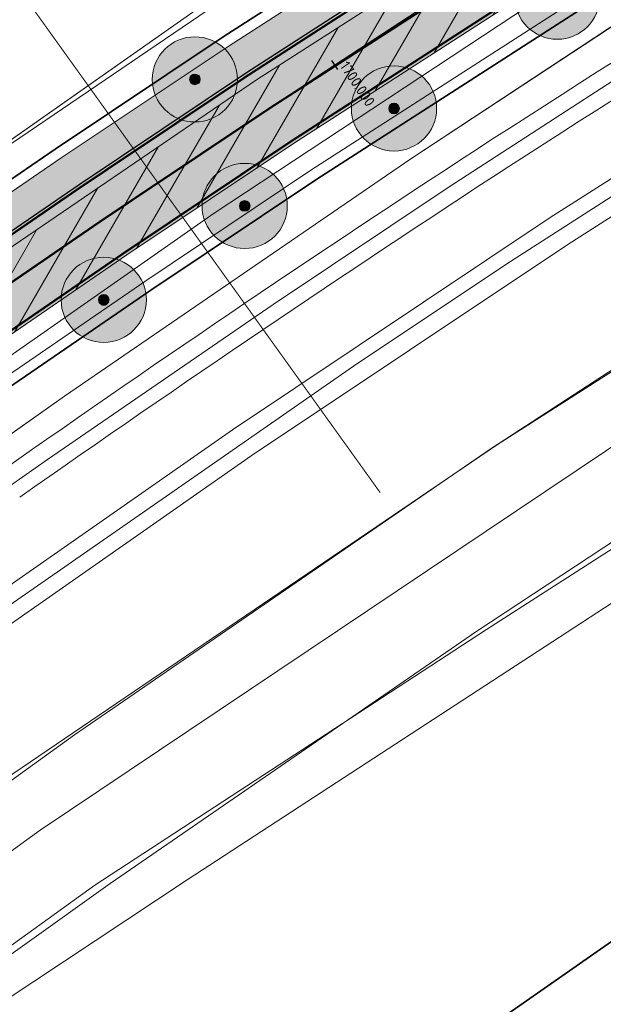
# Model space of a CAD drawing. Header units: metres. Extents: x 163543 to 168130, y 402678 to 405437.
# Tile 44 of 256: x 164264 to 164291, y 403293 to 403339. Entities that reach past the tile are written whole.
import ezdxf

# ---------------------------------------------------------------- set-up
doc = ezdxf.new("R2010")
doc.units = ezdxf.units.M
for name, pattern in [('X-CA190022.004-UO-ALM_Assen$0$AM-AS', [16, 10, -2, 2, -2]), ('X-CA190022.004-UO-DWM_Snelfietsroute$0$1-2', [3, 0, -2, 1]), ('X-CA190022.004-UO-TXT_Tekst 1op200$0$AL-TEKENBLADGRENS', [11.5, 2.5, -1.5, 1, -1.5, 1, -1.5, 2.5])]:
    doc.linetypes.add(name, pattern=pattern)
doc.layers.get('0').update_dxf_attribs({"lineweight": 25})
for name, color, linetype, lineweight in [('X-CA190022.004-UO-ALM_Assen$0$N-WE-AM-AS_WEG-G', 10, 'X-CA190022.004-UO-ALM_Assen$0$AM-AS', 25), ('X-CA190022.004-UO-ALM_Assen$0$N-WE-AM-KILOMETRERING-T25', 7, 'Continuous', 25), ('X-CA190022.004-UO-ARC_Arcering$0$N-WE-VH-VERHARDINGS_DEKLAAGVERVANGING-A', 250, 'Continuous', 20), ('X-CA190022.004-UO-BGT_Ondergrond$0$GE_201_SHDHek_Lijn_GEM', 253, 'X-CA190022.004-UO-BGT_Ondergrond$0$Hekwerk', 9), ('X-CA190022.004-UO-BGT_Ondergrond$0$GE_244_Taludlijn_Lijn_GEM', 253, 'Continuous', 9), ('X-CA190022.004-UO-BGT_Ondergrond$0$GE_251_SPRTrein_as_Lijn_GEM', 253, 'Continuous', 9), ('X-CA190022.004-UO-BGT_Ondergrond$0$GE_316_WGDFietspad_Vlak_GEM', 253, 'Continuous', 9), ('X-CA190022.004-UO-BGT_Ondergrond$0$GE_367_OWGBerm_groenvoorziening_grasenk_GEM', 253, 'Continuous', 9), ('X-CA190022.004-UO-BGT_Ondergrond$0$GE_401_OTDErf_Vlak_GEM', 253, 'Continuous', 9), ('X-CA190022.004-UO-BGT_Ondergrond$0$GE_421_OTDHalfverhard_gravel_Vlak_GEM', 253, 'Continuous', 9), ('X-CA190022.004-UO-BGT_Ondergrond$0$GE_504_WTDWaterloop_sloot_Vlak_GEM', 253, 'Continuous', 9), ('X-CA190022.004-UO-BGT_Ondergrond$0$GE_541_OWTOever_slootkant_Vlak_GEM', 253, 'Continuous', 9), ('X-CA190022.004-UO-BGT_Ondergrond$0$GE_601_PNDgrondvlakpand_Vlak_MV_GEM', 34, 'Continuous', 35), ('X-CA190022.004-UO-DWM_Snelfietsroute$0$B-WE-VH-KANTVERHARDING-G', 214, 'Continuous', 18), ('X-CA190022.004-UO-DWM_Snelfietsroute$0$N-WE-GW-BERM-G', 90, 'Continuous', 18), ('X-CA190022.004-UO-DWM_Snelfietsroute$0$N-WE-VH-KANTVERHARDING-G', 210, 'Continuous', 25), ('X-CA190022.004-UO-DWM_Snelfietsroute$0$N-WE-VW-MARKERING_LANGS_STREEP_12-G', 7, 'X-CA190022.004-UO-DWM_Snelfietsroute$0$1-2', 35), ('X-CA190022.004-UO-DWM_Snelfietsroute$0$N-WE-VW-MARKERING_LANGS_STREEP_DOORGETROKKEN_010-G', 7, 'Continuous', 0), ('X-CA190022.004-UO-GZM_Werkgrens_v0.2$0$N-WE-KG-GRENS_SYSTEEMGRENS-G', 7, 'X-CA190022.004-UO-GZM_Werkgrens_v0.2$0$KG-OG', 35), ('X-CA190022.004-UO-KAD_Percelen$0$B-WE-KG-GRENS_PERCEEL-GV', 150, 'Continuous', 9), ('X-CA190022.004-UO-TXT_Tekst 1op200$0$X-XX-AL-TEKENBLADGRENS-G', 7, 'X-CA190022.004-UO-TXT_Tekst 1op200$0$AL-TEKENBLADGRENS', 35)]:
    doc.layers.add(name, color=color, linetype=linetype, lineweight=lineweight)
doc.layers.add('X-CA190022.004-UO-ARC_Arcering$0$N-GV-GR-GRAS-A-200 GRASMENGSEL 01 KRUIDENMENGSEL', color=44, linetype='Continuous', lineweight=18, transparency=0.5)
doc.layers.add('X-CA190022.004-UO-ARC_Arcering$0$N-WE-VH-VERHARDING_ASFALT_ROOD-A', color=232, linetype='Continuous', lineweight=0, transparency=0.5)
doc.layers.add('X-CA190022.004-UO-DWM_Beplanting$0$B-WE-GR-BOOM-S AFKOMSTIG UIT BOMENBESTAND GEMEENTE', color=252, linetype='Continuous')
doc.layers.add('X-CA190022.004-UO-DWM_Beplanting$0$N-GV-GR-GRAS-A-200', color=7, linetype='Continuous')
doc.styles.add('X-CA190022.004-UO-ALM_Assen$0$NLCS-ISO', font='NLCS-ISO.ttf')
doc.linetypes.add('X-CA190022.004-UO-BGT_Ondergrond$0$Hekwerk', pattern='A,5,-1.5,[2,dgnlstyle-Veghel.shx,S=0.007937,R=0,X=0,Y=0],-1.5', length=8)
doc.linetypes.add('X-CA190022.004-UO-GZM_Werkgrens_v0.2$0$KG-OG', pattern='A,5.5,-1.5,[2,NLCS.SHX,S=0.5,R=0,X=0,Y=0],-1.5', length=8.5)

# ---------------------------------------------------------------- blocks, each defined once
blk = doc.blocks.new('X-CA190022.004-UO-DWM_Beplanting$0$SGR-BOOM_01-SO')
at = {"linetype": 'ByBlock', "lineweight": 18}
h = blk.add_hatch(color=0, dxfattribs=at)
h.dxf.hatch_style = 1
edge = h.paths.add_edge_path()
edge.add_arc((0, 0), 0.25, 0, 360)
at = {"color": 0, "linetype": 'ByBlock', "lineweight": 18}
for radius in [2, 0.25]:
    blk.add_circle((0, 0), radius, dxfattribs=at)
blk = doc.blocks.new('X-CA190022.004-UO-DWM_Beplanting$0$IMGEOBoom')
at = {"transparency": 33554457}
h = blk.add_hatch(color=256, dxfattribs=at)
h.dxf.hatch_style = 1
edge = h.paths.add_edge_path()
edge.add_arc((0, 0), 100, 0, 360)
edge = h.paths.add_edge_path(flags=17)
edge.add_arc((0, 0), 12.5, 0, 360)
h = blk.add_hatch()
h.set_pattern_fill('ANGLE', color=256)
h.set_pattern_definition([(0, (0, 0), (0, 6.985), [5.08, -1.905]), (90, (0, 0), (-6.985, 4e-16), [5.08, -1.905])])
edge = h.paths.add_edge_path(flags=17)
edge.add_arc((0, 0), 12.5, 0, 360)
at = {"layer": 'X-CA190022.004-UO-DWM_Beplanting$0$N-GV-GR-GRAS-A-200'}
h = blk.add_hatch(color=256, dxfattribs=at)
h.dxf.hatch_style = 1
edge = h.paths.add_edge_path(flags=17)
edge.add_arc((0, 0), 12.5, 0, 360)
at = {"xscale": 50, "yscale": 50, "zscale": 50}
blk.add_blockref('X-CA190022.004-UO-DWM_Beplanting$0$SGR-BOOM_01-SO', (0, 0), dxfattribs=at)

msp = doc.modelspace()

# ---------------------------------------------------------------- hatches: boundary and pattern name
at = {"layer": 'X-CA190022.004-UO-ARC_Arcering$0$N-GV-GR-GRAS-A-200 GRASMENGSEL 01 KRUIDENMENGSEL'}
h = msp.add_hatch(dxfattribs=at)
h.set_pattern_fill('AGR-GRAS_02-SO', color=256, scale=0.1, pattern_type=2)
h.set_pattern_definition([(0, (0, 0), (1, 1), [0.25, -0.75]), (0, (0.55, 0.6), (1, 1), [0.25, -0.75]), (90, (0.1, 0.35), (-1, 1), [0.25, -0.75]), (90, (0.5, 0.7), (-1, 1), [0.25, -0.75]), (45, (0.2, 0.7), (0, 1), [0.25, -1.164213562]), (135, (0.55, 0), (-1, 0), [0.25, -1.164213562]), (26.5650512, (0.25, 0.3), (1, 4e-10), [0.25, -1.986067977]), (26.5650512, (0.7, 0.8), (1, 4e-10), [0.25, -1.986067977]), (63.43494882, (0.7, 0), (5e-11, 1), [0.25, -1.986067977]), (63.43494882, (0.25, 0.45), (5e-11, 1), [0.25, -1.986067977]), (63.43494882, (0.6, 0.2), (5e-11, 1), [0.25, -1.986067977]), (116.5650512, (0, 0.55), (-4e-10, 1), [0.25, -1.986067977]), (153.43494882, (0.2, 0.15), (-1, 5e-11), [0.25, -1.986067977])])
edge = h.paths.add_edge_path()
edge.add_line((164426.617, 403420.12), (164425.948, 403421.459))
edge.add_line((164425.948, 403421.459), (164396.651, 403407.199))
edge.add_line((164396.651, 403407.199), (164370.322, 403394.225))
edge.add_line((164370.322, 403394.225), (164348.121, 403382.407))
edge.add_line((164348.121, 403382.407), (164330.425, 403372.846))
edge.add_line((164330.425, 403372.846), (164319.162, 403366.391))
edge.add_line((164319.162, 403366.391), (164296.168, 403352.517))
edge.add_line((164296.168, 403352.517), (164273.361, 403337.807))
edge.add_line((164273.361, 403337.807), (164265.474, 403332.533))
edge.add_line((164265.474, 403332.533), (164256.88, 403326.629))
edge.add_line((164256.88, 403326.629), (164249.633, 403321.48))
edge.add_line((164249.633, 403321.48), (164244.343, 403317.721))
edge.add_line((164244.343, 403317.721), (164240.156, 403314.657))
edge.add_line((164240.156, 403314.657), (164232.707, 403309.203))
edge.add_line((164232.707, 403309.203), (164214.782, 403295.659))
edge.add_line((164214.782, 403295.659), (164201.6, 403285.197))
edge.add_arc((164265.938, 403204.125), 103.5, 128.43539, 130.6698)
edge.add_line((164198.488, 403282.627), (164199.761, 403281.076))
edge.add_line((164199.761, 403281.076), (164205.032, 403285.787))
edge.add_arc((164271.675, 403211.231), 100, 128.43539, 131.79221, ccw=False)
edge.add_line((164209.512, 403289.561), (164215.701, 403294.473))
edge.add_line((164215.701, 403294.473), (164233.603, 403308))
edge.add_line((164233.603, 403308), (164241.042, 403313.446))
edge.add_line((164241.042, 403313.446), (164245.22, 403316.504))
edge.add_line((164245.22, 403316.504), (164250.502, 403320.258))
edge.add_line((164250.502, 403320.258), (164257.739, 403325.399))
edge.add_line((164257.739, 403325.399), (164266.316, 403331.291))
edge.add_line((164266.316, 403331.291), (164274.184, 403336.553))
edge.add_line((164274.184, 403336.553), (164296.962, 403351.244))
edge.add_line((164296.962, 403351.244), (164319.922, 403365.098))
edge.add_line((164319.922, 403365.098), (164331.155, 403371.535))
edge.add_line((164331.155, 403371.535), (164348.829, 403381.085))
edge.add_line((164348.829, 403381.085), (164371.006, 403392.89))
edge.add_line((164371.006, 403392.89), (164397.311, 403405.852))
edge.add_line((164397.311, 403405.852), (164426.617, 403420.12))
at = {"layer": 'X-CA190022.004-UO-ARC_Arcering$0$N-WE-VH-VERHARDING_ASFALT_ROOD-A'}
h = msp.add_hatch(color=256, dxfattribs=at)
h.dxf.hatch_style = 1
edge = h.paths.add_edge_path()
edge.add_line((164205.032, 403285.787), (164199.761, 403281.076))
edge.add_line((164199.761, 403281.076), (164215.89, 403293.75))
edge.add_line((164215.89, 403293.75), (164233.83, 403307.49))
edge.add_line((164233.83, 403307.49), (164241.48, 403312.985))
edge.add_line((164241.48, 403312.985), (164250.861, 403319.723))
edge.add_line((164250.861, 403319.723), (164258.18, 403324.98))
edge.add_line((164258.18, 403324.98), (164274.64, 403336.2))
edge.add_line((164274.64, 403336.2), (164297.05, 403350.58))
edge.add_line((164297.05, 403350.58), (164320.04, 403364.53))
edge.add_line((164320.04, 403364.53), (164331.41, 403371.01))
edge.add_line((164331.41, 403371.01), (164357.53, 403385.53))
edge.add_line((164357.53, 403385.53), (164366.62, 403390.14))
edge.add_line((164366.62, 403390.14), (164389.014, 403401.122))
edge.add_line((164389.014, 403401.122), (164392.63, 403402.895))
edge.add_line((164392.63, 403402.895), (164397.33, 403405.2))
edge.add_line((164397.33, 403405.2), (164426.876, 403419.598))
edge.add_line((164426.876, 403419.598), (164426.617, 403420.12))
edge.add_line((164426.617, 403420.12), (164397.311, 403405.852))
edge.add_line((164397.311, 403405.852), (164371.006, 403392.89))
edge.add_line((164371.006, 403392.89), (164348.829, 403381.085))
edge.add_line((164348.829, 403381.085), (164331.155, 403371.535))
edge.add_line((164331.155, 403371.535), (164319.922, 403365.098))
edge.add_line((164319.922, 403365.098), (164296.962, 403351.244))
edge.add_line((164296.962, 403351.244), (164274.184, 403336.553))
edge.add_line((164274.184, 403336.553), (164266.316, 403331.291))
edge.add_line((164266.316, 403331.291), (164257.739, 403325.399))
edge.add_line((164257.739, 403325.399), (164250.502, 403320.258))
edge.add_line((164250.502, 403320.258), (164245.22, 403316.504))
edge.add_line((164245.22, 403316.504), (164241.042, 403313.446))
edge.add_line((164241.042, 403313.446), (164233.603, 403308))
edge.add_line((164233.603, 403308), (164215.701, 403294.473))
edge.add_line((164215.701, 403294.473), (164209.512, 403289.561))
edge.add_arc((164271.675, 403211.231), 100, 128.43539, 131.79221)
h = msp.add_hatch(color=256, dxfattribs=at)
h.dxf.hatch_style = 1
edge = h.paths.add_edge_path()
edge.add_line((164260.03, 403322.12), (164268.56, 403327.98))
edge.add_line((164268.56, 403327.98), (164276.38, 403333.21))
edge.add_line((164276.38, 403333.21), (164299.08, 403347.85))
edge.add_line((164299.08, 403347.85), (164321.95, 403361.65))
edge.add_line((164321.95, 403361.65), (164333.1, 403368.04))
edge.add_line((164333.1, 403368.04), (164350.72, 403377.56))
edge.add_line((164350.72, 403377.56), (164372.83, 403389.33))
edge.add_line((164372.83, 403389.33), (164399.07, 403402.26))
edge.add_line((164399.07, 403402.26), (164428.406, 403416.543))
edge.add_line((164428.406, 403416.543), (164426.876, 403419.598))
edge.add_line((164426.876, 403419.598), (164397.33, 403405.2))
edge.add_line((164397.33, 403405.2), (164392.63, 403402.895))
edge.add_line((164392.63, 403402.895), (164389.014, 403401.122))
edge.add_line((164389.014, 403401.122), (164366.62, 403390.14))
edge.add_line((164366.62, 403390.14), (164357.53, 403385.53))
edge.add_line((164357.53, 403385.53), (164331.41, 403371.01))
edge.add_line((164331.41, 403371.01), (164320.04, 403364.53))
edge.add_line((164320.04, 403364.53), (164297.05, 403350.58))
edge.add_line((164297.05, 403350.58), (164274.64, 403336.2))
edge.add_line((164274.64, 403336.2), (164258.18, 403324.98))
edge.add_line((164258.18, 403324.98), (164250.861, 403319.723))
edge.add_line((164250.861, 403319.723), (164241.48, 403312.985))
edge.add_line((164241.48, 403312.985), (164233.83, 403307.49))
edge.add_line((164233.83, 403307.49), (164215.89, 403293.75))
edge.add_line((164215.89, 403293.75), (164199.772, 403281.084))
edge.add_line((164199.772, 403281.084), (164199.761, 403281.075))
edge.add_line((164199.761, 403281.075), (164201.964, 403278.372))
edge.add_arc((164265.803, 403204.017), 98, 128.43539, 130.64892, ccw=False)
edge.add_line((164204.884, 403280.782), (164218.15, 403291.31))
edge.add_line((164218.15, 403291.31), (164235.99, 403304.79))
edge.add_line((164235.99, 403304.79), (164243.405, 403310.219))
edge.add_line((164243.405, 403310.219), (164247.56, 403313.26))
edge.add_line((164247.56, 403313.26), (164252.819, 403316.997))
edge.add_line((164252.819, 403316.997), (164260.03, 403322.12))
at = {"layer": 'X-CA190022.004-UO-ARC_Arcering$0$N-WE-VH-VERHARDINGS_DEKLAAGVERVANGING-A'}
h = msp.add_hatch(dxfattribs=at)
h.set_pattern_fill('AVH-ASFALT_B', color=256, angle=15, pattern_type=2)
h.set_pattern_definition([(60, (0, 0), (-1.2990381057, 0.75), [])])
h.paths.add_polyline_path([(164260.03, 403322.12), (164268.56, 403327.98), (164276.38, 403333.21), (164299.08, 403347.85), (164321.95, 403361.65), (164333.1, 403368.04), (164350.72, 403377.56), (164372.83, 403389.33), (164399.07, 403402.26), (164428.392, 403416.535), (164426.876, 403419.598), (164397.33, 403405.2), (164392.63, 403402.895), (164389.014, 403401.122), (164366.62, 403390.14), (164357.53, 403385.53), (164331.41, 403371.01), (164320.04, 403364.53), (164297.05, 403350.58), (164274.64, 403336.2), (164258.18, 403324.98), (164250.861, 403319.723), (164241.48, 403312.985), (164233.83, 403307.49), (164215.89, 403293.75), (164199.772, 403281.084), (164199.761, 403281.075), (164201.916, 403278.427), (164218.15, 403291.31), (164235.99, 403304.79), (164243.405, 403310.219), (164247.56, 403313.26), (164252.819, 403316.997)])

# ---------------------------------------------------------------- linework, layer by layer
at = {"layer": 'X-CA190022.004-UO-ALM_Assen$0$N-WE-AM-AS_WEG-G', "linetype": 'X-CA190022.004-UO-ALM_Assen$0$AM-AS', "lineweight": 18, "flags": 128}
msp.add_lwpolyline([(163996.334, 403048.708), (164190.428, 403269.702, -0.042486), (164203.13, 403281.901, -0.059508), (164394.91, 403402.509, 0.004627), (164427.609, 403418.376, -0.157573), (164448.898, 403421.56, 0.154381), (164469.795, 403424.552), (164600.315, 403487.369, -0.209691), (164620.389, 403488.075, 0.209331), (164640.431, 403488.767), (164764.018, 403548.037, -0.149301), (164778.457, 403550.23, 0.1997), (164797.071, 403554.955), (164807.437, 403562.718, 0.087199), (164813.361, 403569.026, -0.136187), (164823.414, 403577.842), (165121.427, 403721.534), (165178.772, 403748.854, -0.027628), (165181.326, 403749.902), (165206.702, 403758.712, -0.228175), (165222.216, 403756.927, 0.262526), (165239.877, 403756.048), (165316.357, 403794.295, -0.002956), (165321.66, 403796.908), (165454.676, 403861.474, 0.23372), (165465.542, 403875.483), (165466.039, 403877.93, -0.138247), (165476.467, 403898.194), (165483.323, 403905.54), (165502.013, 403925.318, 0.002701), (165511.627, 403935.531), (165520.324, 403945.455), (165525.692, 403951.366), (165530.615, 403956.367, -0.067804), (165540.386, 403964.278), (165579.008, 403987.566, 0.233996), (165587.607, 404001.027, -0.257888), (165597.631, 404015.262), (165668.806, 404049.862, 0.124118), (165680.965, 404060.093), (165692.91, 404076.671, -0.330379), (165732.646, 404089.323, 0.184611), (165745.492, 404089.775), (165892.325, 404151.907, 0.025067), (165914.878, 404162.813, -0.010717), (165924.387, 404167.754), (166007.57, 404208.726, -0.019073), (166018.017, 404213.386, -0.104113), (166035.06, 404216.38), (166071.364, 404215.162, 0.120943), (166079.763, 404216.927), (166253.115, 404300.212, 0.13702), (166261.203, 404307.309, -0.137066), (166269.294, 404314.407), (166458.055, 404405.053, -0.054959), (166465.293, 404407.596), (166474.012, 404409.62, 0.055121), (166477.744, 404410.933), (166509.846, 404426.374, 0.067066), (166514.307, 404429.311, -0.067277), (166518.783, 404432.256), (166556.669, 404450.44, -0.017321), (166566.185, 404454.609, 0.016602), (166575.312, 404458.591), (166597.751, 404469.282, 0.132978), (166635.089, 404501.312, -0.040273), (166645.175, 404513.84), (166648.196, 404517.029, -0.072027), (166677.02, 404539.8), (166677.246, 404539.931, -0.089333), (166717.817, 404554.586), (166734.29, 404557.387, 0.162804), (166748.275, 404564.868, -0.09225), (166757.883, 404571.874), (166814.895, 404599.135, -0.032371), (166817.296, 404600.098), (166825.54, 404602.798, 0.083096), (166832.851, 404606.627, -0.051041), (166841.551, 404611.916), (166891.289, 404635.589, -0.108035), (166898.777, 404637.334), (166928.242, 404637.739, 0.209269), (166941.385, 404643.709, -0.026762), (166980.536, 404682.861, -0.026198), (167007.229, 404704.425, -0.019993), (167033.13, 404721.66), (167034.933, 404722.758, -0.028502), (167071.485, 404742.263), (167095.887, 404753.549, 0.061079), (167112.435, 404763.813, -0.01638), (167116.342, 404766.748), (167122.496, 404771.065, -0.093473), (167132.24, 404775.479), (167140.621, 404777.52, -0.056178), (167157.198, 404779.63), (167189.731, 404780.099, -0.091291), (167196.158, 404779.011), (167222.307, 404769.473, 0.203837), (167236.378, 404770.212, 0.017826), (167328.832, 404819.552), (167395.677, 404858.349, 0.031256), (167406.067, 404865.281), (167511.469, 404945.55)], format="xyb", dxfattribs=at)
at = {"layer": 'X-CA190022.004-UO-ALM_Assen$0$N-WE-AM-KILOMETRERING-T25', "linetype": 'Continuous', "lineweight": 25}
msp.add_line((164278.463, 403336.689), (164278.188, 403337.106), dxfattribs=at)
at = {"layer": 'X-CA190022.004-UO-BGT_Ondergrond$0$GE_201_SHDHek_Lijn_GEM'}
msp.add_line((164245.67, 403321.126), (164272.398, 403339.903), dxfattribs=at)
at = {"layer": 'X-CA190022.004-UO-BGT_Ondergrond$0$GE_244_Taludlijn_Lijn_GEM'}
for p, q in [((164295.285, 403341.33), (164281.893, 403332.496)), ((164281.893, 403332.496), (164265.634, 403321.347)), ((164265.634, 403321.347), (164239.848, 403303.124))]:
    msp.add_line(p, q, dxfattribs=at)
at = {"layer": 'X-CA190022.004-UO-BGT_Ondergrond$0$GE_251_SPRTrein_as_Lijn_GEM'}
for p, q in [((164283.683, 403331.18), (164295.616, 403338.914)), ((164301.18, 403337.9), (164288.43, 403329.73)), ((164289.26, 403328.47), (164301.96, 403336.61)), ((164286.341, 403327.536), (164295.715, 403333.542)), ((164275.421, 403325.645), (164283.683, 403331.18)), ((164288.43, 403329.73), (164273.52, 403319.77)), ((164274.39, 403318.54), (164289.26, 403328.47)), ((164279.194, 403322.746), (164286.341, 403327.536)), ((164264.832, 403318.366), (164275.421, 403325.645)), ((164247.133, 403300.457), (164279.194, 403322.746)), ((164273.52, 403319.77), (164251.18, 403304.15)), ((164252.35, 403303.12), (164274.39, 403318.54)), ((164251.313, 403308.883), (164264.832, 403318.366))]:
    msp.add_line(p, q, dxfattribs=at)
for centre, radius, start, end in [((164862.782, 402437.699), 1065.514, 121.102661, 122.794191), ((164723.767, 402661.184), 802.365, 123.093076, 125.076592)]:
    msp.add_arc(centre, radius, start, end, dxfattribs=at)
at = {"layer": 'X-CA190022.004-UO-BGT_Ondergrond$0$GE_251_SPRTrein_as_Lijn_GEM', "extrusion": (0, 0, -1)}
for centre, radius, start, end in [((-164862.024, 402438.906), 1062.589, 57.205161, 58.898924), ((-164723.438, 402661.642), 800.301, 54.923748, 56.908468)]:
    msp.add_arc(centre, radius, start, end, dxfattribs=at)
at = {"layer": 'X-CA190022.004-UO-BGT_Ondergrond$0$GE_316_WGDFietspad_Vlak_GEM', "flags": 128}
msp.add_lwpolyline([(164333.1, 403368.04), (164321.95, 403361.65), (164299.08, 403347.85), (164276.38, 403333.21), (164268.56, 403327.98), (164260.03, 403322.12), (164252.819, 403316.997), (164250.861, 403319.723), (164258.18, 403324.98), (164274.64, 403336.2), (164297.05, 403350.58), (164320.04, 403364.53), (164331.41, 403371.01)], dxfattribs=at)
at = {"layer": 'X-CA190022.004-UO-BGT_Ondergrond$0$GE_367_OWGBerm_groenvoorziening_grasenk_GEM', "flags": 128}
for points in [[(164158.219, 403255.139), (164171.084, 403263.999), (164179.494, 403270.177), (164194.84, 403282.196), (164211.087, 403295.268), (164231.111, 403310.634), (164235.52, 403313.512), (164245.67, 403321.126), (164272.398, 403339.903), (164288.143, 403349.736), (164298.889, 403356.556), (164334.793, 403377.305), (164364.293, 403392.58), (164387.358, 403404.682), (164390.724, 403406.448), (164393.105, 403407.697), (164407.616, 403414.349), (164425.803, 403423.104), (164434.433, 403427.217), (164453.635, 403436.286), (164460.737, 403439.749), (164463.143, 403440.873), (164465.039, 403441.76)], [(164136.762, 403226.328), (164137.681, 403227.058), (164154.717, 403240.595), (164179.581, 403260.655), (164183.17, 403263.55), (164218.15, 403291.31), (164235.99, 403304.79), (164243.405, 403310.219), (164247.56, 403313.26), (164252.819, 403316.997), (164260.03, 403322.12), (164268.56, 403327.98), (164276.38, 403333.21), (164299.08, 403347.85), (164321.95, 403361.65), (164333.1, 403368.04), (164350.72, 403377.56), (164372.83, 403389.33), (164399.07, 403402.26), (164446.97, 403425.58), (164458.26, 403430.62), (164461.749, 403432.244), (164473.316, 403437.484)], [(164453.447, 403426.482), (164418.343, 403407.883), (164405.774, 403401.616), (164393.255, 403395.423), (164379.112, 403388.334), (164366.676, 403382.161), (164338.225, 403366.811), (164327.291, 403360.547), (164306.875, 403348.529), (164295.285, 403341.33), (164281.893, 403332.496), (164265.634, 403321.347), (164239.848, 403303.124), (164224.258, 403291.345), (164208.266, 403279.037), (164194.822, 403268.535), (164179.256, 403255.889), (164165.951, 403244.025), (164160.088, 403238.658), (164155.081, 403234.074), (164150.561, 403230.11), (164146.709, 403226.642), (164139.364, 403219.716), (164136.597, 403223.292)], [(164389.014, 403401.122), (164366.62, 403390.14), (164357.53, 403385.53), (164331.41, 403371.01), (164320.04, 403364.53), (164297.05, 403350.58), (164274.64, 403336.2), (164258.18, 403324.98), (164250.861, 403319.723), (164241.48, 403312.985), (164233.83, 403307.49), (164215.89, 403293.75), (164180.78, 403266.16), (164177.34, 403263.403), (164135.461, 403229.835)]]:
    msp.add_lwpolyline(points, dxfattribs=at)
at = {"layer": 'X-CA190022.004-UO-BGT_Ondergrond$0$GE_401_OTDErf_Vlak_GEM', "flags": 128}
for points in [[(164234.797, 403425.741), (164244.941, 403415.139), (164256.764, 403402.439), (164278.484, 403378.666), (164298.889, 403356.556), (164288.143, 403349.736), (164272.398, 403339.903), (164245.67, 403321.126), (164235.52, 403313.512), (164231.111, 403310.634), (164211.087, 403295.268), (164194.84, 403282.196), (164179.494, 403270.177), (164171.084, 403263.999), (164158.219, 403255.139)], [(164459.34, 403244.36), (164458.98, 403249.35), (164451.064, 403357.976), (164450.697, 403362.962), (164410.791, 403360.027), (164331.744, 403321.501), (164292.812, 403296.784), (164225.762, 403249.94), (164227.415, 403227.365)], [(164173.052, 403207.658), (164212.253, 403256.524), (164216.401, 403260.06), (164221.145, 403263.518), (164227.015, 403267.798), (164227.888, 403268.434), (164227.882, 403268.47), (164227.824, 403268.802), (164228.309, 403268.802), (164236.668, 403275.289), (164249.837, 403284.333), (164271.388, 403298.617), (164297.982, 403315.98), (164309.158, 403323.083), (164318.271, 403328.928), (164328.944, 403335.567)]]:
    msp.add_lwpolyline(points, dxfattribs=at)
at = {"layer": 'X-CA190022.004-UO-BGT_Ondergrond$0$GE_421_OTDHalfverhard_gravel_Vlak_GEM', "flags": 128}
for points in [[(164165.951, 403244.025), (164179.256, 403255.889), (164194.822, 403268.535), (164208.266, 403279.037), (164224.258, 403291.345), (164239.848, 403303.124), (164265.634, 403321.347), (164281.893, 403332.496), (164295.285, 403341.33), (164306.875, 403348.529), (164327.291, 403360.547), (164338.225, 403366.811), (164366.676, 403382.161), (164379.112, 403388.334), (164393.255, 403395.423), (164405.774, 403401.616), (164418.343, 403407.883), (164453.447, 403426.482), (164456.675, 403428.038), (164465.477, 403431.918), (164467.948, 403432.656), (164471.335, 403432.326), (164477.915, 403429.509), (164481.182, 403421.899)], [(164404.334, 403384.783), (164384.642, 403375.1), (164364.838, 403364.953), (164342.639, 403352.83), (164330.106, 403346.329), (164315.411, 403337.796), (164302.589, 403329.694), (164285.963, 403319.072), (164259.141, 403300.844), (164240.695, 403287.173), (164226.591, 403277.023), (164223.622, 403274.491), (164224.049, 403271.077), (164224.138, 403270.362), (164225.375, 403268.806), (164226.075, 403268.805), (164227.824, 403268.802), (164227.882, 403268.47), (164227.888, 403268.434), (164227.015, 403267.798), (164221.145, 403263.518), (164216.401, 403260.06), (164212.253, 403256.524), (164173.052, 403207.658)]]:
    msp.add_lwpolyline(points, dxfattribs=at)
at = {"layer": 'X-CA190022.004-UO-BGT_Ondergrond$0$GE_504_WTDWaterloop_sloot_Vlak_GEM', "flags": 128}
msp.add_lwpolyline([(164340.757, 403344.812), (164324.724, 403335.424), (164305.111, 403323.019), (164285.441, 403310.382), (164267.053, 403298.369), (164227.629, 403269.926), (164227.465, 403269.807), (164226.225, 403270.278), (164225.927, 403270.58), (164225.514, 403272.301), (164228.524, 403274.815), (164246.545, 403287.95), (164264.485, 403300.956), (164293.822, 403320.64), (164306.38, 403328.462), (164329.572, 403342.458)], dxfattribs=at)
at = {"layer": 'X-CA190022.004-UO-BGT_Ondergrond$0$GE_541_OWTOever_slootkant_Vlak_GEM', "flags": 128}
for points in [[(164328.944, 403335.567), (164318.271, 403328.928), (164309.158, 403323.083), (164297.982, 403315.98), (164271.388, 403298.617), (164249.837, 403284.333), (164236.668, 403275.289), (164228.309, 403268.802), (164227.824, 403268.802), (164226.075, 403268.805), (164225.375, 403268.806), (164224.138, 403270.362), (164224.049, 403271.077), (164223.622, 403274.491), (164226.591, 403277.023), (164240.695, 403287.173), (164259.141, 403300.844), (164285.963, 403319.072), (164302.589, 403329.694), (164315.411, 403337.796), (164330.106, 403346.329)], [(164329.572, 403342.458), (164306.38, 403328.462), (164293.822, 403320.64), (164264.485, 403300.956), (164246.545, 403287.95), (164228.524, 403274.815), (164225.514, 403272.301), (164225.927, 403270.58), (164226.225, 403270.278), (164227.465, 403269.807), (164227.629, 403269.926), (164267.053, 403298.369), (164285.441, 403310.382), (164305.111, 403323.019), (164324.724, 403335.424), (164340.757, 403344.812)]]:
    msp.add_lwpolyline(points, dxfattribs=at)
at = {"layer": 'X-CA190022.004-UO-BGT_Ondergrond$0$GE_601_PNDgrondvlakpand_Vlak_MV_GEM', "flags": 128}
msp.add_lwpolyline([(164451.064, 403357.976), (164458.98, 403249.35), (164459.34, 403244.36), (164453.748, 403243.95), (164453.34, 403243.92), (164337.868, 403235.458), (164335.639, 403265.866), (164304.86, 403263.604), (164305.46, 403255.426), (164303.66, 403253.318), (164305.028, 403234.668), (164297.717, 403234.125), (164297.797, 403232.527), (164272.587, 403230.678), (164261.787, 403229.886), (164227.415, 403227.365), (164225.762, 403249.94), (164292.812, 403296.784), (164331.744, 403321.501), (164410.791, 403360.027), (164450.697, 403362.962), (164451.064, 403357.976)], dxfattribs=at)
at = {"layer": 'X-CA190022.004-UO-DWM_Snelfietsroute$0$B-WE-VH-KANTVERHARDING-G', "flags": 128}
msp.add_lwpolyline([(164426.876, 403419.598), (164397.33, 403405.2), (164392.63, 403402.895), (164389.014, 403401.122), (164366.62, 403390.14), (164357.53, 403385.53), (164331.41, 403371.01), (164320.04, 403364.53), (164297.05, 403350.58), (164274.64, 403336.2), (164258.18, 403324.98), (164250.861, 403319.723), (164241.48, 403312.985), (164233.83, 403307.49), (164215.89, 403293.75), (164199.761, 403281.076)], dxfattribs=at)
msp.add_lwpolyline([(164201.986, 403278.39, -0.009585), (164204.884, 403280.782), (164218.15, 403291.31), (164235.99, 403304.79), (164243.405, 403310.219), (164247.56, 403313.26), (164252.819, 403316.997), (164260.03, 403322.12), (164268.56, 403327.98), (164276.38, 403333.21), (164299.08, 403347.85), (164321.95, 403361.65), (164333.1, 403368.04), (164350.72, 403377.56), (164372.83, 403389.33), (164399.07, 403402.26), (164428.407, 403416.543)], format="xyb", dxfattribs=at)
at = {"layer": 'X-CA190022.004-UO-DWM_Snelfietsroute$0$N-WE-GW-BERM-G', "flags": 128}
for points in [[(164198.488, 403282.627, -0.00975), (164201.6, 403285.197), (164214.782, 403295.659), (164232.707, 403309.203), (164240.156, 403314.657), (164244.343, 403317.721), (164249.633, 403321.48), (164256.88, 403326.629), (164265.474, 403332.533), (164273.361, 403337.807), (164296.168, 403352.517), (164319.162, 403366.391), (164330.425, 403372.846), (164348.121, 403382.407), (164370.322, 403394.225), (164396.651, 403407.199), (164426.052, 403421.511)], [(164202.941, 403277.234, -0.009659), (164205.816, 403279.607), (164219.068, 403290.124), (164236.885, 403303.586), (164244.291, 403309.009), (164248.437, 403312.043), (164253.688, 403315.774), (164260.889, 403320.89), (164269.402, 403326.738), (164277.203, 403331.956), (164299.874, 403346.577), (164322.71, 403360.357), (164333.83, 403366.729), (164351.429, 403376.238), (164373.514, 403387.995), (164399.73, 403400.913), (164429.166, 403415.242)]]:
    msp.add_lwpolyline(points, format="xyb", dxfattribs=at)
at = {"layer": 'X-CA190022.004-UO-DWM_Snelfietsroute$0$N-WE-VH-KANTVERHARDING-G', "flags": 128}
msp.add_lwpolyline([(164199.761, 403281.076), (164205.032, 403285.787, -0.014648), (164209.512, 403289.561), (164215.701, 403294.473), (164233.603, 403308), (164241.042, 403313.446), (164245.22, 403316.504), (164250.502, 403320.258), (164257.739, 403325.399), (164266.316, 403331.291), (164274.184, 403336.553), (164296.962, 403351.244), (164319.922, 403365.098), (164331.155, 403371.535), (164348.829, 403381.085), (164371.006, 403392.89), (164397.311, 403405.852), (164426.621, 403420.122)], format="xyb", dxfattribs=at)
at = {"layer": 'X-CA190022.004-UO-DWM_Snelfietsroute$0$N-WE-VW-MARKERING_LANGS_STREEP_12-G', "linetype": 'X-CA190022.004-UO-DWM_Snelfietsroute$0$1-2', "const_width": 0.1, "flags": 128}
msp.add_lwpolyline([(164200.717, 403279.928, -0.009921), (164203.775, 403282.456), (164216.925, 403292.891), (164234.796, 403306.395), (164242.223, 403311.833), (164246.39, 403314.882), (164251.661, 403318.627), (164258.885, 403323.76), (164267.438, 403329.636), (164275.282, 403334.882), (164298.021, 403349.547), (164320.936, 403363.374), (164332.127, 403369.788), (164349.775, 403379.323), (164371.918, 403391.11), (164398.19, 403404.056), (164413.441, 403411.481)], format="xyb", dxfattribs=at)
at = {"layer": 'X-CA190022.004-UO-DWM_Snelfietsroute$0$N-WE-VW-MARKERING_LANGS_STREEP_DOORGETROKKEN_010-G', "const_width": 0.1, "flags": 128}
msp.add_lwpolyline([(164199.861, 403280.964), (164205.129, 403285.672, -0.014648), (164209.609, 403289.447), (164215.793, 403294.354), (164233.692, 403307.879), (164241.131, 403313.325), (164245.308, 403316.383), (164250.589, 403320.135), (164257.825, 403325.276), (164266.4, 403331.167), (164274.266, 403336.428), (164297.042, 403351.117), (164319.998, 403364.969), (164331.227, 403371.404), (164348.9, 403380.953), (164371.074, 403392.757), (164397.376, 403405.718), (164426.786, 403420.033)], format="xyb", dxfattribs=at)
msp.add_lwpolyline([(164428.327, 403416.67), (164399.004, 403402.395), (164372.762, 403389.464), (164350.649, 403377.692), (164333.027, 403368.171), (164321.874, 403361.779), (164299.001, 403347.977), (164276.298, 403333.335), (164268.476, 403328.104), (164259.944, 403322.243), (164252.732, 403317.119), (164247.472, 403313.382), (164243.316, 403310.34), (164235.9, 403304.91), (164218.058, 403291.429), (164201.823, 403278.545)], dxfattribs=at)
at = {"layer": 'X-CA190022.004-UO-GZM_Werkgrens_v0.2$0$N-WE-KG-GRENS_SYSTEEMGRENS-G', "ltscale": 0.2, "flags": 128}
msp.add_lwpolyline([(164202.447, 403276.261, -0.007014), (164204.684, 403278.194), (164207.732, 403280.631), (164216.351, 403287.471), (164219.004, 403289.434), (164219.375, 403289.729), (164237.184, 403303.185), (164244.587, 403308.605), (164248.73, 403311.638), (164253.977, 403315.367), (164261.175, 403320.48), (164269.682, 403326.324), (164277.478, 403331.538), (164300.139, 403346.153), (164322.964, 403359.926), (164334.073, 403366.292), (164351.665, 403375.797), (164373.742, 403387.55), (164399.95, 403400.464), (164429.28, 403414.743), (164430.124, 403415.141), (164430.948, 403415.506), (164431.777, 403415.846), (164432.615, 403416.161), (164433.462, 403416.453), (164434.316, 403416.72), (164435.176, 403416.962), (164436.043, 403417.179), (164436.306, 403417.259, -0.099821), (164451.982, 403417.179, 0.131087), (164471.53, 403420.948), (164482.533, 403426.243), (164490.693, 403418.8), (164492.586, 403419.707), (164495.404, 403416.53, -0.0101), (164498.074, 403413.536), (164499.385, 403412.005), (164502.276, 403408.653), (164509.274, 403412.948), (164511.768, 403416.461), (164509.186, 403420.201, -0.175036), (164509.321, 403422.135, -0.180129), (164510.517, 403423.431), (164518.825, 403427.315), (164545.03, 403439.927), (164571.695, 403452.754), (164577.955, 403456.064), (164591.472, 403464.142), (164595.446, 403466.159), (164599.431, 403468.182), (164600.854, 403468.863), (164605.94, 403471.242), (164622.016, 403477.758), (164627.273, 403479.889), (164631.947, 403481.905), (164633.267, 403482.539, 0.084778), (164642.609, 403485.38), (164759.332, 403541.386), (164770.974, 403544.815), (164773.272, 403545.397), (164787.887, 403542.29), (164789.899, 403542.38), (164793.252, 403543.048), (164800.24, 403546.814), (164803.671, 403549.366), (164804.774, 403550.36), (164806.983, 403547.387), (164807.907, 403546.199), (164811.87, 403549.281), (164810.953, 403550.46), (164809.512, 403552.406), (164808.343, 403553.575), (164810.024, 403555.089), (164807.827, 403558.012), (164809.834, 403559.516, 0.087199), (164816.707, 403566.833, -0.136189), (164825.151, 403574.239), (164897.952, 403609.34), (164931.093, 403625.32), (165054.784, 403684.96), (165123.155, 403717.926), (165148.566, 403730.033), (165175.654, 403740.478), (165188.146, 403744.824), (165187.632, 403748.092), (165185.258, 403754.932), (165180.038, 403753.689, 0.027846), (165177.051, 403752.466), (165119.698, 403725.141), (165051.309, 403692.167), (164927.618, 403632.527), (164894.477, 403616.547), (164821.676, 403581.445, 0.136189), (164810.016, 403571.218, -0.087199), (164805.039, 403565.919), (164803.02, 403564.408), (164799.415, 403569.204), (164798.615, 403568.604), (164797.815, 403568.006), (164797.216, 403568.806), (164793.371, 403565.926), (164793.97, 403565.126), (164792.376, 403563.932), (164795.885, 403559.064, -0.201548), (164780.097, 403554.057, 0.075656), (164771.169, 403553.982, -0.009755), (164764.075, 403552.536), (164754.286, 403547.799), (164747.474, 403544.606), (164708.34, 403525.583), (164686.218, 403515.365), (164675.148, 403509.865), (164663.524, 403504.258), (164644.327, 403495.071), (164639.493, 403492.723), (164638.201, 403492.127, -0.201818), (164621.846, 403491.8, 0.209498), (164598.58, 403490.973), (164556.157, 403470.566), (164536.299, 403461.008), (164516.318, 403451.408), (164508.232, 403447.512), (164500.187, 403443.642), (164497.203, 403443.008), (164495.09, 403442.274, 0.130794), (164492.913, 403444.811), (164488.435, 403447.885), (164494.899, 403449.835), (164490.315, 403452.233), (164484.484, 403450.597, -0.076427), (164479.748, 403454.723), (164478.799, 403455.857), (164474.918, 403452.962), (164457.343, 403473.566), (164451.257, 403468.374), (164465.519, 403451.653, -0.484297), (164464.817, 403448.113), (164461.416, 403446.394), (164463.893, 403441.77), (164464.916, 403439.614), (164433.017, 403424.683, 0.05166), (164425.3, 403421.703), (164396.431, 403407.648), (164370.094, 403394.67), (164347.884, 403382.848), (164330.182, 403373.283), (164318.908, 403366.822), (164295.903, 403352.941), (164273.086, 403338.225), (164265.193, 403332.947), (164256.594, 403327.039), (164249.344, 403321.888), (164244.05, 403318.127), (164239.86, 403315.06), (164232.409, 403309.604), (164214.476, 403296.054), (164201.289, 403285.589, 0.012131), (164197.414, 403282.357)], format="xyb", close=True, dxfattribs=at)
at = {"layer": 'X-CA190022.004-UO-KAD_Percelen$0$B-WE-KG-GRENS_PERCEEL-GV', "flags": 128}
for points in [[(164158.502, 403255.366), (164165.88, 403260.323), (164165.964, 403260.38), (164173.354, 403265.538), (164178.172, 403269.146), (164211.161, 403295.172), (164213.433, 403296.956), (164231.526, 403310.793), (164233.7, 403312.125), (164245.795, 403321.035), (164255.91, 403328.301), (164273.154, 403340.046), (164245.885, 403369.524), (164243.593, 403372.003), (164234.809, 403381.503), (164212.653, 403405.463), (164190.554, 403385.054), (164182.753, 403377.839), (164171.143, 403367.101), (164168.8, 403364.933), (164156.877, 403364.062)], [(164334.483, 403377.392), (164299.052, 403356.496), (164273.154, 403340.046), (164255.91, 403328.301), (164245.795, 403321.035), (164233.7, 403312.125), (164231.526, 403310.793), (164213.433, 403296.956), (164211.161, 403295.172), (164178.172, 403269.146), (164173.354, 403265.538), (164165.964, 403260.38), (164165.88, 403260.323), (164158.502, 403255.366)], [(164147.742, 403231.928), (164165.26, 403248.169), (164166.021, 403248.875), (164198.991, 403276.105), (164221.441, 403293.245), (164238.284, 403305.867), (164272.653, 403329.946), (164289.711, 403341.221), (164304.887, 403350.779), (164320.335, 403360.055), (164334.113, 403367.893)], [(164334.113, 403367.893), (164320.335, 403360.055), (164304.887, 403350.779), (164289.711, 403341.221), (164272.653, 403329.946), (164238.284, 403305.867), (164221.441, 403293.245), (164198.991, 403276.105), (164166.021, 403248.875), (164165.26, 403248.169), (164167.018, 403246.185), (164157.431, 403237.686)], [(164172.261, 403232.128), (164231.465, 403280.122), (164239.956, 403286.545), (164266.101, 403305.436), (164285.655, 403318.879), (164300.875, 403328.796), (164316.027, 403338.203), (164330.341, 403346.655)], [(164330.341, 403346.655), (164316.027, 403338.203), (164300.875, 403328.796), (164285.655, 403318.879), (164266.101, 403305.436), (164239.956, 403286.545), (164231.465, 403280.122), (164220.175, 403269.341), (164210.181, 403259.676), (164202.543, 403251.699), (164196.549, 403244.865)], [(164190.129, 403235.878), (164201.383, 403248.159), (164214.13, 403258.511), (164235.818, 403275.048), (164251.857, 403287.067), (164267.784, 403298.445), (164284.985, 403310.301), (164302.186, 403321.636), (164317.093, 403330.96), (164327.091, 403336.771)]]:
    msp.add_lwpolyline(points, dxfattribs=at)
msp.add_lwpolyline([(164467.899, 403234.987), (164456.621, 403388.359), (164455.852, 403398.81), (164455.428, 403404.573), (164439.548, 403397.62), (164439.743, 403395.067), (164420.417, 403385.713), (164397.764, 403374.75), (164371.136, 403361.559), (164358.377, 403354.762), (164345.274, 403347.596), (164327.091, 403336.771), (164317.093, 403330.96), (164302.186, 403321.636), (164284.985, 403310.301), (164267.784, 403298.445), (164251.857, 403287.067), (164235.818, 403275.048), (164214.13, 403258.511), (164217.745, 403216.986), (164299.737, 403222.886)], close=True, dxfattribs=at)
at = {"layer": 'X-CA190022.004-UO-TXT_Tekst 1op200$0$X-XX-AL-TEKENBLADGRENS-G', "const_width": 0.05, "flags": 128}
msp.add_lwpolyline([(164258.562, 403347.349), (164280.452, 403316.813)], dxfattribs=at)

# ---------------------------------------------------------------- block references
at = {"layer": 'X-CA190022.004-UO-DWM_Beplanting$0$B-WE-GR-BOOM-S AFKOMSTIG UIT BOMENBESTAND GEMEENTE', "xscale": 0.02, "yscale": 0.02, "zscale": 0.02}
for p in [(164288.765, 403340.11), (164271.755, 403336.225), (164281.1, 403334.86), (164274.091, 403330.279), (164267.476, 403325.869)]:
    msp.add_blockref('X-CA190022.004-UO-DWM_Beplanting$0$IMGEOBoom', p, dxfattribs=at)

# ---------------------------------------------------------------- texts
at = {"layer": 'X-CA190022.004-UO-ALM_Assen$0$N-WE-AM-KILOMETRERING-T25', "linetype": 'Continuous', "lineweight": 25, "insert": (164278.533, 403336.855), "char_height": 0.5, "attachment_point": 7, "rotation": 303.3859, "style": 'X-CA190022.004-UO-ALM_Assen$0$NLCS-ISO'}
msp.add_mtext('1700.000', dxfattribs=at)

doc.saveas('drawing.dxf')
